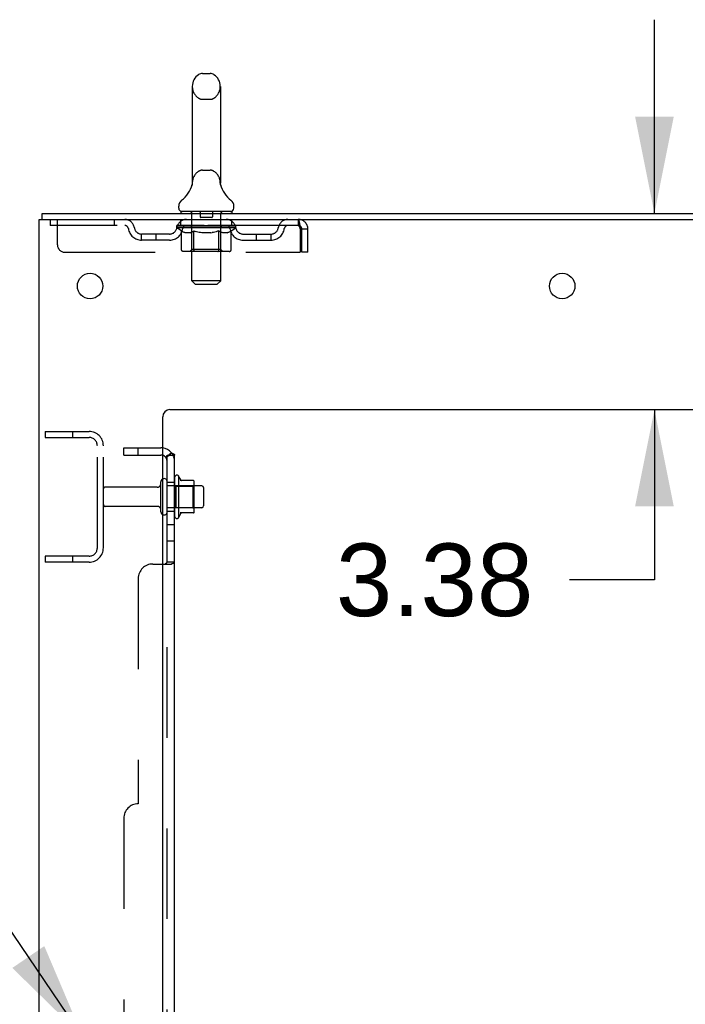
# Model space of a CAD drawing. Header units: inches. Extents: x 0 to 283, y 0 to 183.
# Tile 7 of 76: x 14 to 25, y 116 to 133. Entities that reach past the tile are written whole.
import ezdxf

# ---------------------------------------------------------------- set-up
doc = ezdxf.new("R2010")
doc.units = ezdxf.units.IN
doc.header["$LTSCALE"] = 15.583333
doc.header["$MEASUREMENT"] = 0
doc.linetypes.add('HIDDEN', pattern=[0.2, 0.1, -0.1])
doc.layers.get('0').update_dxf_attribs({"linetype": 'CONTINUOUS'})
for name, color, linetype in [('DEFAULT_2', 8, 'HIDDEN'), ('DIMENSIONS', 7, 'CONTINUOUS'), ('SUBPANEL', 7, 'CONTINUOUS')]:
    doc.layers.add(name, color=color, linetype=linetype)
doc.styles.get("Standard").update_dxf_attribs({"font": 'arial.ttf'})
doc.styles.add('TEXTSTYLE_1', font='gdt', dxfattribs={"width": 0.8})
doc.dimstyles.new('DIMSTYLE_1', dxfattribs={"dimtxt": 1.25, "dimasz": 1.666667, "dimexe": 0.09, "dimexo": 0.07, "dimgap": 0.0375, "dimtad": 0, "dimtih": 1, "dimtoh": 1, "dimzin": 4, "dimdsep": 46, "dimtxsty": 'Standard', "dimblk": '_FILLED', "dimblk1": '_FILLED', "dimblk2": '_FILLED', "dimcen": 0.09, "dimadec": 3, "dimazin": 1, "dimtfac": 1, "dimtdec": 3, "dimtofl": 0, "dimtmove": 0, "dimatfit": 3, "dimldrblk": '_FILLED', "dimfxl": 0, "dimtolj": 1, "dimtzin": 4, "dimarcsym": 0})
doc.dimstyles.new('DIMSTYLE_2', dxfattribs={"dimtxt": 1.25, "dimasz": 1.666667, "dimexe": 0.09, "dimexo": 0.07, "dimgap": 0.09, "dimtad": 0, "dimtih": 1, "dimtoh": 1, "dimzin": 4, "dimdsep": 46, "dimtxsty": 'Standard', "dimblk": '_FILLED', "dimblk1": '_FILLED', "dimblk2": '_FILLED', "dimcen": 0.09, "dimadec": 3, "dimazin": 1, "dimtfac": 1, "dimtdec": 3, "dimtofl": 0, "dimtmove": 0, "dimatfit": 1, "dimldrblk": '_FILLED', "dimfxl": 0, "dimtolj": 1, "dimtzin": 4, "dimarcsym": 0})

# ---------------------------------------------------------------- blocks, each defined once
blk = doc.blocks.new('_FILLED')
at = {"color": 0, "linetype": 'ByBlock'}
blk.add_solid([(0, 0), (-1, 0.2), (-1, -0.2)], dxfattribs=at)
blk = doc.blocks.new('*D16')
at = {"layer": 'DIMENSIONS', "color": 2, "linetype": 'Continuous'}
for p, q in [((11.665, 119.895), (10.207, 119.895)), ((14.923, 115.125), (11.665, 119.895))]:
    blk.add_line(p, q, dxfattribs=at)
at = {"layer": 'DIMENSIONS', "color": 2, "linetype": 'Continuous', "xscale": 1.6666666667, "yscale": 1.6666666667, "zscale": 1.6666666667, "rotation": 304.3313048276}
blk.add_blockref('_FILLED', (14.923, 115.125), dxfattribs=at)
at = {"layer": 'DIMENSIONS', "color": 2, "linetype": 'Continuous', "insert": (9.582, 120.52), "char_height": 1.25, "width": 4.09232, "attachment_point": 3, "line_spacing_factor": 0.9, "style": 'TEXTSTYLE_1'}
blk.add_mtext('{\\fgdt;n}\\fArial;.44\\P(x12)', dxfattribs=at)
blk = doc.blocks.new('*D17')
at = {"layer": 'DIMENSIONS', "color": 2, "linetype": 'Continuous'}
for p, q in [((24.758, 129.295), (24.758, 132.628)), ((24.758, 125.92), (24.758, 122.991)), ((24.758, 122.991), (23.299, 122.991))]:
    blk.add_line(p, q, dxfattribs=at)
at = {"layer": 'DIMENSIONS', "color": 2, "linetype": 'Continuous', "xscale": 1.6666666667, "yscale": 1.6666666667, "zscale": 1.6666666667}
for p, rotation in [((24.758, 129.295), 270), ((24.758, 125.92), 90)]:
    blk.add_blockref('_FILLED', p, dxfattribs=dict(at, rotation=rotation))
at = {"layer": 'DIMENSIONS', "color": 2, "linetype": 'Continuous', "insert": (22.674, 123.616), "char_height": 1.25, "width": 3.39684, "attachment_point": 3, "line_spacing_factor": 0.9}
blk.add_mtext('3.38', dxfattribs=at)

msp = doc.modelspace()

# ---------------------------------------------------------------- linework, layer by layer
at = {"color": 7, "linetype": 'Continuous'}
for p, q in [((16.983, 131.703), (17.11, 131.703)), ((16.805, 131.48), (16.805, 129.817)), ((17.288, 131.48), (17.288, 129.817)), ((16.799, 129.773), (16.799, 129.772)), ((16.804, 129.791), (16.803, 129.79)), ((16.803, 129.79), (16.803, 129.789)), ((16.803, 129.788), (16.803, 129.787)), ((16.804, 129.797), (16.804, 129.796)), ((16.804, 129.796), (16.804, 129.795)), ((16.804, 129.795), (16.804, 129.794)), ((16.804, 129.794), (16.804, 129.793)), ((16.804, 129.793), (16.804, 129.792)), ((16.804, 129.792), (16.804, 129.791)), ((16.805, 129.817), (16.805, 129.812)), ((17.288, 129.812), (17.288, 129.817)), ((17.288, 129.811), (17.288, 129.812)), ((17.29, 129.787), (17.29, 129.788)), ((17.294, 129.772), (17.293, 129.773)), ((17.293, 129.773), (17.293, 129.773)), ((14.223, 129.191), (14.223, 129.295)), ((16.571, 129.385), (16.571, 129.422)), ((16.609, 129.325), (16.609, 129.295)), ((17.484, 129.325), (16.609, 129.325)), ((17.484, 129.325), (17.484, 129.295)), ((17.521, 129.385), (17.521, 129.422)), ((16.57, 124.775), (16.57, 124.064)), ((16.826, 124.697), (16.598, 124.697)), ((16.836, 124.164), (16.836, 124.675)), ((16.97, 124.607), (16.836, 124.607)), ((17, 124.577), (17, 124.262)), ((16.97, 124.232), (16.836, 124.232)), ((16.826, 124.142), (16.598, 124.142))]:
    msp.add_line(p, q, dxfattribs=at)
at = {"color": 3, "linetype": 'Continuous'}
for p, q in [((14.223, 129.295), (31.982, 129.295)), ((14.171, 61.399), (14.171, 129.191)), ((14.171, 129.191), (31.977, 129.191)), ((16.421, 125.92), (28.296, 125.92)), ((16.296, 63.42), (16.296, 125.795))]:
    msp.add_line(p, q, dxfattribs=at)
at = {"color": 7, "linetype": 'Continuous'}
for points in [[(16.803, 129.789), (16.803, 129.788), (16.803, 129.788)], [(16.803, 129.787), (16.803, 129.786), (16.803, 129.786)], [(16.805, 129.812), (16.805, 129.811), (16.805, 129.811), (16.805, 129.81), (16.805, 129.809), (16.805, 129.809), (16.805, 129.808), (16.805, 129.807), (16.805, 129.807), (16.805, 129.806), (16.805, 129.806), (16.805, 129.805), (16.805, 129.804), (16.805, 129.804), (16.805, 129.803), (16.805, 129.803), (16.805, 129.802), (16.805, 129.801), (16.805, 129.801), (16.805, 129.8), (16.804, 129.8), (16.804, 129.799), (16.804, 129.799), (16.804, 129.798), (16.804, 129.797)], [(17.289, 129.795), (17.289, 129.795), (17.289, 129.796), (17.288, 129.796), (17.288, 129.797), (17.288, 129.798), (17.288, 129.798), (17.288, 129.799), (17.288, 129.799), (17.288, 129.8), (17.288, 129.801), (17.288, 129.801), (17.288, 129.802), (17.288, 129.803), (17.288, 129.803), (17.288, 129.804), (17.288, 129.805), (17.288, 129.805), (17.288, 129.806), (17.288, 129.807), (17.288, 129.808), (17.288, 129.808), (17.288, 129.809), (17.288, 129.81), (17.288, 129.81), (17.288, 129.811)], [(17.29, 129.788), (17.289, 129.79), (17.289, 129.79), (17.289, 129.791), (17.289, 129.791), (17.289, 129.792), (17.289, 129.792), (17.289, 129.793), (17.289, 129.793), (17.289, 129.794), (17.289, 129.795)], [(17.29, 129.786), (17.29, 129.787), (17.29, 129.787)]]:
    msp.add_lwpolyline(points, dxfattribs=at)
at = {"color": 3, "linetype": 'Continuous'}
for centre in [(15.046, 128.045), (23.171, 128.045)]:
    msp.add_circle(centre, 0.219, dxfattribs=at)
at = {"color": 7, "linetype": 'Continuous'}
for centre, radius, start, end in [((17.046, 131.48), 0.241, 123.1848, 180), ((16.983, 131.578), 0.125, 90, 123.1848), ((17.11, 131.578), 0.125, 56.8152, 90), ((17.046, 131.48), 0.241, 0, 56.8152), ((16.322, 129.923), 0.5, 306.7414, 344.6791), ((17.77, 129.923), 0.5, 195.3209, 233.2586), ((16.696, 129.422), 0.125, 126.7414, 180), ((17.396, 129.422), 0.125, 0, 53.2586), ((16.631, 129.385), 0.06, 180, 270), ((17.461, 129.385), 0.06, 270, 360), ((16.32, 124.677), 0.055, 360, 115.9094), ((16.539, 124.754), 0.0384, 34.4497, 180), ((15.97, 124.42), 0.698, 23.9679, 30.6631), ((16.617, 124.707), 0.01, 203.9679, 270), ((16.826, 124.687), 0.01, 5.1938, 90), ((16.695, 124.675), 0.141, 0, 5.2081), ((16.97, 124.577), 0.03, 360, 90), ((16.97, 124.262), 0.03, 270, 0), ((16.32, 124.162), 0.055, 244.0906, 0), ((16.539, 124.085), 0.0384, 180, 325.5503), ((15.97, 124.42), 0.698, 329.3369, 336.0321), ((16.617, 124.132), 0.01, 90, 156.0321), ((16.826, 124.152), 0.01, 270, 354.8062), ((16.695, 124.164), 0.141, 354.7919, 360)]:
    msp.add_arc(centre, radius, start, end, dxfattribs=at)
at = {"color": 3, "linetype": 'Continuous'}
msp.add_arc((16.421, 125.795), 0.125, 90, 180, dxfattribs=at)
at = {"layer": 'DEFAULT_2', "color": 8, "linetype": 'HIDDEN'}
for p, q in [((16.983, 131.258), (17.11, 131.258)), ((16.983, 130.04), (17.11, 130.04)), ((16.799, 129.772), (16.799, 129.772)), ((16.803, 129.791), (16.803, 129.79)), ((16.803, 129.79), (16.803, 129.789)), ((16.803, 129.789), (16.803, 129.788)), ((16.803, 129.788), (16.803, 129.788)), ((16.804, 129.797), (16.804, 129.796)), ((16.804, 129.797), (16.804, 129.797)), ((16.804, 129.796), (16.804, 129.795)), ((16.804, 129.795), (16.804, 129.794)), ((16.804, 129.794), (16.804, 129.793)), ((16.804, 129.793), (16.804, 129.792)), ((16.804, 129.792), (16.804, 129.791)), ((16.805, 129.811), (16.805, 129.811)), ((16.805, 129.804), (16.805, 129.804)), ((16.805, 129.804), (16.805, 129.804)), ((16.805, 129.803), (16.805, 129.803)), ((16.805, 129.803), (16.805, 129.803)), ((16.805, 129.802), (16.805, 129.802)), ((17.288, 129.812), (17.288, 129.812)), ((17.288, 129.808), (17.288, 129.808)), ((17.288, 129.806), (17.288, 129.806)), ((17.288, 129.805), (17.288, 129.806)), ((17.288, 129.803), (17.288, 129.804)), ((17.288, 129.796), (17.288, 129.796)), ((17.289, 129.789), (17.289, 129.79)), ((17.29, 129.788), (17.29, 129.788)), ((16.789, 129.325), (16.789, 129.295)), ((16.797, 128.135), (16.797, 129.295)), ((16.941, 129.315), (16.941, 129.235)), ((17.151, 129.315), (17.151, 129.235)), ((17.295, 128.135), (17.295, 129.295)), ((17.304, 129.325), (17.304, 129.295)), ((14.359, 129.191), (14.359, 129.087)), ((18.629, 129.087), (14.359, 129.087)), ((14.484, 128.753), (14.484, 129.191)), ((15.459, 129.191), (15.459, 129.087)), ((16.54, 129.049), (16.54, 129.087)), ((16.548, 129.081), (16.548, 129.087)), ((16.571, 129.081), (16.571, 129.087)), ((16.608, 129.081), (16.608, 129.087)), ((16.609, 129.087), (16.609, 129.191)), ((16.659, 129.081), (16.659, 129.087)), ((16.721, 129.081), (16.721, 129.087)), ((16.793, 129.081), (16.793, 129.087)), ((16.807, 129.079), (16.807, 129.085)), ((16.873, 129.081), (16.873, 129.087)), ((16.878, 129.079), (16.878, 129.086)), ((17.141, 129.225), (16.951, 129.225)), ((16.955, 129.081), (17.046, 129.087)), ((16.958, 129.081), (16.958, 129.087)), ((16.959, 129.086), (16.958, 129.087)), ((16.959, 129.081), (16.959, 129.086)), ((17.046, 129.081), (17.046, 129.087)), ((17.046, 129.087), (17.138, 129.081)), ((17.134, 129.081), (17.134, 129.087)), ((17.134, 129.086), (17.134, 129.087)), ((17.134, 129.081), (17.134, 129.086)), ((17.215, 129.079), (17.215, 129.086)), ((17.219, 129.081), (17.219, 129.087)), ((17.285, 129.079), (17.285, 129.085)), ((17.299, 129.081), (17.299, 129.087)), ((17.372, 129.081), (17.372, 129.087)), ((17.434, 129.081), (17.434, 129.087)), ((17.484, 129.087), (17.484, 129.191)), ((17.485, 129.081), (17.485, 129.087)), ((17.522, 129.081), (17.522, 129.087)), ((17.545, 129.081), (17.545, 129.087)), ((18.629, 129.191), (18.629, 129.087)), ((15.932, 128.836), (15.932, 128.94)), ((16.415, 128.94), (15.932, 128.94)), ((16.182, 128.836), (16.182, 128.94)), ((16.619, 128.994), (16.54, 129.049)), ((17.553, 129.049), (16.54, 129.049)), ((16.555, 129.079), (16.555, 129.081)), ((16.555, 129.079), (17.538, 129.079)), ((16.562, 129.079), (16.562, 129.081)), ((16.563, 129.079), (16.563, 129.081)), ((16.584, 129.079), (16.584, 129.081)), ((16.585, 129.079), (16.585, 129.081)), ((16.619, 128.67), (16.619, 128.994)), ((16.619, 128.994), (16.631, 128.986)), ((16.62, 129.079), (16.62, 129.081)), ((16.622, 129.079), (16.622, 129.081)), ((16.785, 129.081), (16.624, 129.081)), ((16.642, 128.979), (16.631, 128.986)), ((16.653, 128.973), (16.642, 128.979)), ((16.663, 128.968), (16.652, 128.973)), ((16.66, 129.079), (16.66, 129.081)), ((16.66, 129.079), (16.66, 129.081)), ((16.663, 129.079), (16.663, 129.081)), ((16.674, 128.964), (16.663, 128.968)), ((16.668, 129.079), (16.668, 129.081)), ((16.668, 129.079), (16.668, 129.081)), ((16.671, 129.079), (16.671, 129.081)), ((16.674, 129.079), (16.674, 129.082)), ((16.685, 128.96), (16.674, 128.964)), ((16.677, 129.079), (16.677, 129.081)), ((16.768, 128.96), (16.685, 128.96)), ((16.689, 129.079), (16.689, 129.081)), ((16.703, 129.079), (16.703, 129.083)), ((16.703, 129.079), (16.703, 129.081)), ((16.72, 129.079), (16.72, 129.081)), ((16.729, 129.079), (16.729, 129.081)), ((16.732, 129.079), (16.732, 129.081)), ((16.739, 129.079), (16.739, 129.081)), ((16.748, 129.079), (16.748, 129.084)), ((16.761, 129.079), (16.761, 129.081)), ((16.763, 129.079), (16.763, 129.081)), ((16.768, 128.96), (16.779, 128.964)), ((16.789, 128.968), (16.778, 128.964)), ((16.785, 129.079), (16.785, 129.081)), ((16.839, 129.081), (16.789, 129.081)), ((16.8, 128.974), (16.789, 128.968)), ((16.796, 128.672), (16.796, 129.047)), ((16.799, 129.079), (16.799, 129.081)), ((16.811, 128.98), (16.8, 128.973)), ((16.802, 129.079), (16.802, 129.081)), ((16.811, 129.079), (16.811, 129.081)), ((16.822, 128.986), (16.811, 128.979)), ((16.819, 129.079), (16.819, 129.081)), ((16.833, 128.994), (16.822, 128.986)), ((16.833, 128.67), (16.833, 128.994)), ((16.833, 128.994), (16.856, 128.986)), ((16.839, 129.079), (16.839, 129.081)), ((16.898, 129.081), (16.851, 129.081)), ((16.879, 128.979), (16.856, 128.986)), ((16.867, 129.079), (16.867, 129.081)), ((16.876, 129.079), (16.876, 129.081)), ((16.901, 128.973), (16.879, 128.979)), ((16.88, 129.079), (16.88, 129.081)), ((16.886, 129.079), (16.886, 129.081)), ((16.898, 129.079), (16.898, 129.081)), ((16.923, 128.968), (16.901, 128.973)), ((16.963, 129.081), (16.919, 129.081)), ((16.945, 128.964), (16.923, 128.968)), ((16.93, 129.079), (16.93, 129.081)), ((16.967, 128.96), (16.945, 128.964)), ((16.959, 129.079), (16.959, 129.081)), ((16.962, 129.079), (16.962, 129.081)), ((16.963, 129.079), (16.963, 129.081)), ((16.963, 129.079), (16.963, 129.081)), ((17.125, 128.96), (16.967, 128.96)), ((17.03, 129.081), (16.991, 129.081)), ((16.996, 129.079), (16.996, 129.081)), ((17.03, 129.079), (17.03, 129.081)), ((17.044, 129.081), (17.044, 129.081)), ((17.044, 129.079), (17.044, 129.081)), ((17.044, 129.079), (17.044, 129.081)), ((17.048, 129.079), (17.048, 129.081)), ((17.048, 129.079), (17.048, 129.081)), ((17.048, 129.081), (17.048, 129.081)), ((17.063, 129.079), (17.063, 129.081)), ((17.063, 129.081), (17.101, 129.081)), ((17.097, 129.079), (17.097, 129.081)), ((17.125, 128.96), (17.148, 128.964)), ((17.13, 129.079), (17.13, 129.081)), ((17.13, 129.079), (17.13, 129.081)), ((17.13, 129.081), (17.173, 129.081)), ((17.131, 129.079), (17.131, 129.081)), ((17.134, 129.079), (17.134, 129.081)), ((17.17, 128.968), (17.148, 128.964)), ((17.163, 129.079), (17.163, 129.081)), ((17.193, 128.974), (17.17, 128.968)), ((17.215, 128.98), (17.192, 128.974)), ((17.194, 129.079), (17.194, 129.081)), ((17.194, 129.081), (17.241, 129.081)), ((17.206, 129.079), (17.206, 129.081)), ((17.212, 129.079), (17.212, 129.081)), ((17.238, 128.987), (17.215, 128.98)), ((17.216, 129.079), (17.216, 129.081)), ((17.225, 129.079), (17.225, 129.081)), ((17.261, 128.995), (17.238, 128.987)), ((17.254, 129.079), (17.254, 129.081)), ((17.254, 129.081), (17.304, 129.081)), ((17.261, 128.67), (17.261, 128.995)), ((17.261, 128.995), (17.273, 128.987)), ((17.273, 129.079), (17.273, 129.081)), ((17.285, 128.98), (17.273, 128.987)), ((17.282, 129.079), (17.282, 129.081)), ((17.296, 128.973), (17.285, 128.98)), ((17.29, 129.079), (17.29, 129.081)), ((17.294, 129.079), (17.294, 129.081)), ((17.296, 128.672), (17.296, 129.047)), ((17.308, 128.968), (17.296, 128.973)), ((17.308, 129.079), (17.308, 129.081)), ((17.308, 129.081), (17.553, 129.081)), ((17.319, 128.964), (17.308, 128.968)), ((17.33, 128.96), (17.319, 128.964)), ((17.329, 129.079), (17.329, 129.081)), ((17.405, 128.96), (17.33, 128.96)), ((17.332, 129.079), (17.332, 129.081)), ((17.344, 129.079), (17.344, 129.084)), ((17.353, 129.079), (17.353, 129.081)), ((17.361, 129.079), (17.361, 129.081)), ((17.364, 129.079), (17.364, 129.081)), ((17.373, 129.079), (17.373, 129.081)), ((17.389, 129.079), (17.389, 129.083)), ((17.39, 129.079), (17.39, 129.081)), ((17.404, 129.079), (17.404, 129.081)), ((17.405, 128.96), (17.417, 128.964)), ((17.415, 129.079), (17.415, 129.081)), ((17.428, 128.968), (17.417, 128.964)), ((17.419, 129.079), (17.419, 129.082)), ((17.422, 129.079), (17.422, 129.081)), ((17.424, 129.079), (17.424, 129.081)), ((17.424, 129.079), (17.424, 129.081)), ((17.44, 128.974), (17.428, 128.968)), ((17.43, 129.079), (17.43, 129.081)), ((17.432, 129.079), (17.432, 129.081)), ((17.433, 129.079), (17.433, 129.081)), ((17.451, 128.98), (17.44, 128.974)), ((17.463, 128.987), (17.451, 128.98)), ((17.456, 129.084), (17.552, 129.085)), ((17.456, 129.081), (17.456, 129.084)), ((17.475, 128.995), (17.463, 128.987)), ((17.471, 129.079), (17.471, 129.081)), ((17.473, 129.079), (17.473, 129.081)), ((17.475, 128.995), (17.553, 129.049)), ((17.475, 128.67), (17.475, 128.995)), ((17.508, 129.079), (17.508, 129.081)), ((17.509, 129.079), (17.509, 129.081)), ((17.53, 129.079), (17.53, 129.081)), ((17.531, 129.079), (17.531, 129.081)), ((17.538, 129.079), (17.538, 129.081)), ((17.552, 129.081), (17.552, 129.085)), ((17.553, 129.049), (17.553, 129.081)), ((17.678, 128.94), (18.161, 128.94)), ((17.911, 128.836), (17.911, 128.94)), ((18.161, 128.836), (18.161, 128.94)), ((18.658, 129.038), (18.662, 129.024)), ((18.662, 129.024), (18.662, 128.628)), ((18.692, 128.628), (18.692, 129.024)), ((18.796, 129.024), (18.692, 129.024)), ((18.796, 128.628), (18.796, 129.024)), ((16.415, 128.836), (15.932, 128.836)), ((17.678, 128.836), (18.161, 128.836)), ((14.609, 128.628), (18.662, 128.628)), ((17.441, 128.64), (16.654, 128.64)), ((16.796, 128.672), (16.764, 128.64)), ((17.296, 128.672), (16.796, 128.672)), ((16.836, 128.654), (16.835, 128.658)), ((16.837, 128.651), (16.836, 128.654)), ((16.842, 128.644), (16.841, 128.646)), ((16.846, 128.641), (16.844, 128.642)), ((16.848, 128.64), (16.846, 128.641)), ((16.851, 128.64), (16.848, 128.64)), ((17.296, 128.672), (17.328, 128.64)), ((18.796, 128.628), (18.692, 128.628)), ((16.857, 128.075), (16.797, 128.135)), ((17.295, 128.135), (16.797, 128.135)), ((16.857, 128.075), (17.235, 128.075)), ((17.235, 128.075), (17.295, 128.135)), ((14.275, 125.545), (14.275, 125.441)), ((14.275, 125.545), (15.029, 125.545)), ((14.745, 125.545), (14.745, 125.441)), ((14.275, 125.441), (15.029, 125.441)), ((15.171, 123.541), (15.171, 125.298)), ((15.275, 123.541), (15.275, 125.298)), ((16.5, 124.754), (16.5, 124.085)), ((16.203, 124.585), (15.305, 124.585)), ((16.265, 124.162), (16.265, 124.677)), ((16.375, 124.162), (16.375, 124.677)), ((16.836, 124.607), (16.375, 124.607)), ((16.52, 124.603), (16.5, 124.623)), ((16.52, 124.603), (16.52, 124.236)), ((16.52, 124.603), (16.816, 124.603)), ((16.816, 124.603), (16.836, 124.623)), ((16.816, 124.603), (16.816, 124.236)), ((16.203, 124.255), (15.305, 124.255)), ((16.836, 124.232), (16.375, 124.232)), ((16.52, 124.236), (16.5, 124.216)), ((16.52, 124.236), (16.816, 124.236)), ((16.816, 124.236), (16.836, 124.216)), ((14.275, 123.399), (14.275, 123.295)), ((15.029, 123.399), (14.275, 123.399)), ((14.745, 123.399), (14.745, 123.295)), ((15.029, 123.295), (14.275, 123.295))]:
    msp.add_line(p, q, dxfattribs=at)
for points in [[(17.29, 129.787), (17.29, 129.787), (17.29, 129.787)], [(18.629, 129.191), (18.632, 129.189), (18.634, 129.186), (18.636, 129.181), (18.639, 129.174), (18.641, 129.165), (18.643, 129.154), (18.646, 129.142), (18.648, 129.128), (18.651, 129.112), (18.653, 129.096), (18.655, 129.079), (18.658, 129.061), (18.66, 129.042), (18.662, 129.024)], [(18.629, 129.087), (18.632, 129.086), (18.634, 129.085), (18.636, 129.083), (18.639, 129.08), (18.641, 129.077), (18.643, 129.073), (18.646, 129.068), (18.648, 129.063), (18.651, 129.057), (18.653, 129.051), (18.655, 129.044), (18.658, 129.038)], [(16.654, 128.64), (16.65, 128.64), (16.646, 128.641), (16.641, 128.642), (16.638, 128.644), (16.634, 128.646), (16.63, 128.648), (16.627, 128.651), (16.625, 128.654), (16.623, 128.658), (16.621, 128.662), (16.62, 128.666), (16.619, 128.67)], [(16.834, 128.662), (16.834, 128.666), (16.833, 128.67)], [(16.835, 128.658), (16.834, 128.662), (16.834, 128.666), (16.833, 128.67)], [(16.844, 128.642), (16.842, 128.644), (16.841, 128.646), (16.839, 128.648), (16.837, 128.651)], [(17.244, 128.64), (17.246, 128.64), (17.248, 128.641), (17.25, 128.642), (17.252, 128.644), (17.254, 128.646), (17.256, 128.648), (17.257, 128.651), (17.259, 128.654), (17.26, 128.658), (17.261, 128.662), (17.261, 128.666), (17.261, 128.67)], [(17.441, 128.64), (17.445, 128.64), (17.449, 128.641), (17.453, 128.642), (17.457, 128.644), (17.461, 128.646), (17.464, 128.648), (17.467, 128.651), (17.47, 128.654), (17.472, 128.658), (17.474, 128.662), (17.475, 128.666), (17.475, 128.67)]]:
    msp.add_lwpolyline(points, dxfattribs=at)
for centre, radius, start, end in [((17.046, 131.48), 0.241, 180, 236.8152), ((17.046, 131.48), 0.241, 303.1848, 360), ((16.983, 131.383), 0.125, 236.8152, 270), ((17.11, 131.383), 0.125, 270, 303.1848), ((17.046, 129.817), 0.241, 123.1848, 180), ((16.983, 129.915), 0.125, 90, 123.1848), ((17.11, 129.915), 0.125, 56.8152, 90), ((17.046, 129.817), 0.241, 0, 56.8152), ((16.767, 129.295), 0.03, 0, 90), ((16.931, 129.315), 0.01, 0, 90), ((17.161, 129.315), 0.01, 90, 180), ((17.325, 129.295), 0.03, 90, 180), ((15.643, 129.024), 0.167, 8.0716, 90), ((15.643, 129.024), 0.0625, 7.9863, 90), ((16.704, 129.024), 0.167, 90, 171.9284), ((16.703, 129.024), 0.0625, 90, 172.0137), ((16.951, 129.235), 0.01, 180, 270), ((17.141, 129.235), 0.01, 270, 360), ((17.389, 129.024), 0.167, 8.0716, 90), ((17.389, 129.024), 0.0625, 7.9863, 90), ((18.45, 129.024), 0.167, 90, 171.9284), ((18.45, 129.024), 0.0625, 90, 172.0137), ((18.629, 129.024), 0.167, 0, 90), ((18.629, 129.024), 0.063, 0, 90), ((15.932, 129.065), 0.229, 187.9863, 270), ((15.932, 129.065), 0.125, 188.0716, 270), ((16.415, 129.065), 0.125, 270, 351.9284), ((16.415, 129.065), 0.229, 270, 352.0137), ((16.764, 129.047), 0.0318, 0, 90), ((17.328, 129.047), 0.0318, 90, 180), ((17.678, 129.065), 0.229, 187.9863, 270), ((17.678, 129.065), 0.125, 188.0716, 270), ((18.161, 129.065), 0.125, 270, 351.9284), ((18.161, 129.065), 0.229, 270, 352.0137), ((14.609, 128.753), 0.125, 180, 270), ((15.029, 125.298), 0.246, 0, 90), ((15.029, 125.298), 0.142, 0, 90), ((16.32, 124.677), 0.055, 115.9094, 180), ((15.305, 124.555), 0.03, 90, 180), ((16.203, 124.647), 0.0625, 270, 360), ((15.305, 124.285), 0.03, 180, 270), ((16.203, 124.192), 0.0625, 0, 90), ((16.32, 124.162), 0.055, 180, 244.0906), ((15.029, 123.541), 0.246, 270, 360), ((15.029, 123.541), 0.142, 270, 360)]:
    msp.add_arc(centre, radius, start, end, dxfattribs=at)
for centre, major_axis, ratio, start_param, end_param in [((17.046, 129.087), (0.506, 0.005), 0.05963, 2.96643, 3.140963), ((16.524, 129.077), (0.158, 0), 0.060556, 0.430652, 1.470503), ((17.046, 129.087), (0.506, 0), 0.060556, -3.141593, -2.96706), ((17.046, 129.087), (0.506, 0.011), 0.05688, 2.791345, 2.965878), ((16.505, 129.077), (0.158, 0.002), 0.05963, 0.25549, 1.295341), ((16.56, 129.077), (0.158, -0.002), 0.05963, 0.605815, 1.645666), ((17.046, 129.087), (0.506, -0.005), 0.05963, -2.96643, -2.791898), ((17.046, 129.087), (0.506, 0.015), 0.052395, 2.616403, 2.790936), ((16.502, 129.077), (0.158, 0.003), 0.05688, 0.080405, 1.120256), ((16.61, 129.077), (0.158, -0.003), 0.05688, 0.7809, 1.820751), ((17.046, 129.087), (0.506, -0.011), 0.05688, -2.791345, -2.616812), ((17.046, 129.087), (0.506, 0.02), 0.046319, 2.441654, 2.616187), ((16.673, 129.077), (0.158, -0.005), 0.052395, 0.955842, 1.995693), ((16.515, 129.077), (0.158, 0.005), 0.052395, -0.094537, 0.945314), ((17.046, 129.087), (0.506, -0.015), 0.052395, -2.616403, -2.44187), ((17.046, 129.087), (0.506, 0.024), 0.038841, 2.267123, 2.441656), ((16.748, 129.077), (0.158, -0.006), 0.046319, 1.130591, 2.170442), ((17.046, 129.087), (0.506, -0.02), 0.046319, -2.441654, -2.267121), ((16.545, 129.077), (0.158, 0.006), 0.046319, -0.269286, 0.770565), ((17.046, 129.087), (0.506, 0.027), 0.030195, 2.09281, 2.267343), ((16.831, 129.077), (0.158, -0.007), 0.038841, 1.305122, 2.344973), ((17.046, 129.087), (0.506, -0.024), 0.038841, -2.267123, -2.092591), ((16.59, 129.077), (0.158, 0.007), 0.038841, -0.443817, 0.596034), ((16.649, 129.077), (0.158, 0.008), 0.030195, -0.61813, 0.421721), ((17.046, 129.087), (0.506, 0.029), 0.020645, 1.918687, 2.09322), ((16.922, 129.077), (0.158, -0.008), 0.030195, 1.479435, 2.519286), ((17.046, 129.087), (0.506, -0.027), 0.030195, -2.09281, -1.918277), ((16.72, 129.077), (0.158, 0.009), 0.020645, -0.792253, 0.247598), ((17.046, 129.087), (0.506, 0.03), 0.010478, 1.744704, 1.919237), ((17.016, 129.077), (0.158, -0.009), 0.020645, 1.653558, 2.693409), ((17.046, 129.087), (0.506, -0.029), 0.020645, -1.918687, -1.744154), ((16.8, 129.077), (0.158, 0.009), 0.010478, -0.966236, -0.000846), ((17.111, 129.077), (0.158, -0.009), 0.010478, 1.827541, 2.867392), ((17.046, 129.087), (0.506, -0.03), 0.010478, -1.744704, -1.570171), ((16.982, 129.077), (0.158, 0.009), 0.010478, 0.274201, 1.314052), ((17.046, 129.087), (0.506, 0.03), 0.010478, -1.571421, -1.396888), ((17.077, 129.077), (0.158, 0.009), 0.020645, 0.448184, 1.488034), ((17.046, 129.087), (0.506, 0.029), 0.020645, -1.397439, -1.222906), ((17.046, 129.087), (0.506, -0.03), 0.010478, 1.222355, 1.396888), ((17.292, 129.077), (0.158, -0.009), 0.010478, -3.140747, -2.175357), ((17.171, 129.077), (0.158, 0.008), 0.030195, 0.622307, 1.662158), ((17.373, 129.077), (0.158, -0.009), 0.020645, 2.893995, 3.933846), ((17.046, 129.087), (0.506, 0.027), 0.030195, -1.223315, -1.048783), ((17.046, 129.087), (0.506, -0.029), 0.020645, 1.048373, 1.222906), ((17.261, 129.077), (0.158, 0.007), 0.038841, 0.79662, 1.836471), ((17.444, 129.077), (0.158, -0.008), 0.030195, 2.719872, 3.759723), ((17.345, 129.077), (0.158, 0.006), 0.046319, 0.971151, 2.011002), ((17.046, 129.087), (0.506, 0.024), 0.038841, -1.049002, -0.874469), ((17.046, 129.087), (0.506, -0.027), 0.030195, 0.87425, 1.048783), ((17.42, 129.077), (0.158, 0.005), 0.052395, 1.1459, 2.185751), ((17.503, 129.077), (0.158, -0.007), 0.038841, 2.545558, 3.585409), ((17.483, 129.077), (0.158, 0.003), 0.05688, 1.320842, 2.360692), ((17.046, 129.087), (0.506, 0.02), 0.046319, -0.874471, -0.699939), ((17.046, 129.087), (0.506, -0.024), 0.038841, 0.699936, 0.874469), ((17.548, 129.077), (0.158, -0.006), 0.046319, 2.371028, 3.410879), ((17.533, 129.077), (0.158, 0.002), 0.05963, 1.495927, 2.535778), ((17.577, 129.077), (0.158, -0.005), 0.052395, 2.196279, 3.23613), ((17.591, 129.077), (0.158, -0.003), 0.05688, 2.021337, 3.061188), ((17.046, 129.087), (0.506, 0.015), 0.052395, -0.699723, -0.52519), ((17.046, 129.087), (0.506, -0.02), 0.046319, 0.525406, 0.699939), ((17.588, 129.077), (0.158, -0.002), 0.05963, 1.846251, 2.886102), ((17.046, 129.087), (0.506, 0.011), 0.05688, -0.524781, -0.350248), ((17.046, 129.087), (0.506, -0.015), 0.052395, 0.350657, 0.52519), ((17.046, 129.087), (0.506, 0.005), 0.05963, -0.349695, -0.175162), ((17.046, 129.087), (0.506, -0.011), 0.05688, 0.175715, 0.350248), ((17.046, 129.087), (0.506, -0.005), 0.05963, 6.27665, 6.458348), ((16.524, 129.072), (0.158, 0.002), 0.05963, 1.376596, 1.469874), ((16.56, 129.072), (0.158, 0), 0.060556, 1.551758, 1.645036), ((16.505, 129.072), (0.158, 0.003), 0.05688, 1.20151, 1.294789), ((16.561, 129.073), (0.131, 0.001), 0.05963, 1.065228, 1.614276), ((16.545, 129.073), (0.131, 0.003), 0.05688, 0.890143, 1.43919), ((16.591, 129.073), (0.131, 0), 0.060556, 1.240391, 1.789438), ((16.61, 129.072), (0.158, -0.002), 0.05963, 1.72692, 1.820198), ((16.502, 129.072), (0.158, 0.005), 0.052395, 1.026568, 1.119847), ((16.544, 129.073), (0.131, 0.004), 0.052395, 0.715201, 1.264248), ((16.635, 129.073), (0.131, -0.001), 0.05963, 1.415553, 1.9646), ((16.673, 129.072), (0.158, -0.003), 0.05688, 1.902006, 1.995284), ((16.515, 129.072), (0.158, 0.006), 0.046319, 0.851819, 0.945098), ((16.559, 129.073), (0.131, 0.005), 0.046319, 0.540452, 1.089499), ((16.692, 129.073), (0.131, -0.003), 0.05688, 1.590638, 2.139686), ((16.748, 129.072), (0.158, -0.005), 0.052395, 2.076947, 2.170226), ((16.545, 129.072), (0.158, 0.007), 0.038841, 0.677289, 0.770567), ((16.588, 129.073), (0.131, 0.006), 0.038841, 0.365921, 0.914969), ((16.76, 129.073), (0.131, -0.004), 0.052395, 1.76558, 2.314627), ((16.831, 129.072), (0.158, -0.006), 0.046319, 2.251696, 2.344975), ((16.59, 129.072), (0.158, 0.008), 0.030195, 0.502975, 0.596254), ((16.632, 129.073), (0.131, 0.007), 0.030195, 0.191608, 0.740655), ((16.836, 129.073), (0.131, -0.005), 0.046319, 1.940329, 2.489376), ((16.922, 129.072), (0.158, -0.007), 0.038841, 2.426227, 2.519505), ((16.649, 129.072), (0.158, 0.009), 0.020645, 0.328852, 0.422131), ((16.688, 129.073), (0.131, 0.007), 0.020645, 0.017485, 0.566532), ((16.919, 129.073), (0.131, -0.006), 0.038841, 2.11486, 2.663907), ((17.016, 129.072), (0.158, -0.008), 0.030195, 2.60054, 2.693819), ((16.72, 129.072), (0.158, 0.009), 0.010478, 0.154869, 0.248148), ((16.755, 129.073), (0.131, 0.008), 0.010478, 6.126688, 6.675735), ((17.005, 129.073), (0.131, -0.007), 0.030195, 2.289173, 2.83822), ((17.111, 129.072), (0.158, -0.009), 0.020645, 2.774664, 2.867942), ((17.093, 129.073), (0.131, -0.007), 0.020645, 2.463296, 3.012344), ((16.913, 129.073), (0.131, 0.008), 0.010478, -0.000483, 0.504314), ((16.889, 129.072), (0.158, 0.009), 0.010478, 0.099668, 0.192946), ((17.204, 129.072), (0.158, -0.009), 0.010478, 2.948646, 3.041925), ((17.18, 129.073), (0.131, -0.008), 0.010478, 2.637279, 3.142076), ((16.999, 129.073), (0.131, 0.007), 0.020645, 0.129249, 0.678296), ((16.982, 129.072), (0.158, 0.009), 0.020645, 0.273651, 0.366929), ((17.087, 129.073), (0.131, 0.007), 0.030195, 0.303372, 0.852419), ((17.338, 129.073), (0.131, -0.008), 0.010478, 2.749043, 3.29809), ((17.077, 129.072), (0.158, 0.008), 0.030195, 0.447774, 0.541052), ((17.373, 129.072), (0.158, -0.009), 0.010478, 2.893445, 2.986723), ((17.174, 129.073), (0.131, 0.006), 0.038841, 0.477686, 1.026733), ((17.405, 129.073), (0.131, -0.007), 0.020645, 2.57506, 3.124108), ((17.171, 129.072), (0.158, 0.007), 0.038841, 0.622087, 0.715366), ((17.444, 129.072), (0.158, -0.009), 0.020645, 2.719462, 2.812741), ((17.256, 129.073), (0.131, 0.005), 0.046319, 0.652216, 1.201263), ((17.461, 129.073), (0.131, -0.007), 0.030195, 2.400937, 2.949985), ((17.333, 129.073), (0.131, 0.004), 0.052395, 0.826965, 1.376012), ((17.261, 129.072), (0.158, 0.006), 0.046319, 0.796618, 0.889896), ((17.503, 129.072), (0.158, -0.008), 0.030195, 2.545339, 2.638617), ((17.504, 129.073), (0.131, -0.006), 0.038841, 2.226624, 2.775671), ((17.4, 129.073), (0.131, 0.003), 0.05688, 1.001907, 1.550954), ((17.534, 129.073), (0.131, -0.005), 0.046319, 2.052093, 2.601141), ((17.345, 129.072), (0.158, 0.005), 0.052395, 0.971367, 1.064645), ((17.568, 129.077), (0.158, 0), 0.060556, 2.364024, 2.71094), ((17.548, 129.072), (0.158, -0.007), 0.038841, 2.371026, 2.464304), ((17.457, 129.073), (0.131, 0.001), 0.05963, 1.176993, 1.72604), ((17.548, 129.073), (0.131, -0.004), 0.052395, 1.877344, 2.426392), ((17.502, 129.073), (0.131, 0), 0.060556, 1.352155, 1.901202), ((17.548, 129.073), (0.131, -0.003), 0.05688, 1.702402, 2.25145), ((17.532, 129.073), (0.131, -0.001), 0.05963, 1.527317, 2.076364), ((17.42, 129.072), (0.158, 0.003), 0.05688, 1.146309, 1.239587), ((17.577, 129.072), (0.158, -0.006), 0.046319, 2.196495, 2.289773), ((17.568, 129.072), (0.158, -0.002), 0.05963, 1.764997, 1.971333), ((17.483, 129.072), (0.158, 0.002), 0.05963, 1.321394, 1.414673), ((17.591, 129.072), (0.158, -0.005), 0.052395, 2.021746, 2.115024), ((17.533, 129.072), (0.158, 0), 0.060556, 1.496556, 1.589835), ((17.588, 129.072), (0.158, -0.003), 0.05688, 1.846804, 1.940083), ((17.046, 129.087), (0.506, 0), 0.060556, -0.174533, -0.058352)]:
    msp.add_ellipse(centre, major_axis=major_axis, ratio=ratio, start_param=start_param, end_param=end_param, dxfattribs=at)
at = {"layer": 'SUBPANEL', "color": 8, "linetype": 'HIDDEN'}
for p, q in [((15.625, 125.138), (15.625, 125.263)), ((15.625, 125.263), (16.263, 125.263)), ((15.875, 125.138), (15.875, 125.263)), ((15.625, 125.138), (16.263, 125.138)), ((16.4, 125.138), (16.35, 125.097)), ((16.375, 125.137), (16.375, 125.138)), ((16.435, 125.138), (16.431, 125.138)), ((16.435, 125.138), (16.435, 125.138)), ((16.375, 124.67), (16.5, 124.67)), ((16.375, 124.17), (16.5, 124.17)), ((16.375, 123.941), (16.5, 123.941)), ((16.375, 123.66), (16.5, 123.66)), ((16.125, 123.263), (16.296, 123.263)), ((16.356, 123.279), (16.357, 123.28)), ((16.375, 123.297), (16.375, 123.299)), ((16.375, 67.29), (16.375, 123.299)), ((16.491, 123.286), (16.494, 123.288)), ((15.875, 123.013), (15.875, 119.138)), ((15.625, 118.888), (15.625, 71.701))]:
    msp.add_line(p, q, dxfattribs=at)
at = {"layer": 'SUBPANEL', "color": 7, "linetype": 'Continuous'}
for p, q in [((16.375, 123.299), (16.375, 125.138)), ((16.375, 125.138), (16.5, 125.138)), ((16.446, 125.177), (16.4, 125.138)), ((16.375, 123.299), (16.5, 123.299))]:
    msp.add_line(p, q, dxfattribs=at)
at = {"layer": 'SUBPANEL', "color": 3, "linetype": 'Continuous'}
for p, q in [((16.5, 65.451), (16.5, 125.138)), ((16.296, 123.263), (16.446, 123.263))]:
    msp.add_line(p, q, dxfattribs=at)
at = {"layer": 'SUBPANEL', "color": 7, "linetype": 'Continuous'}
for points in [[(16.35, 125.097), (16.349, 125.098), (16.349, 125.099), (16.349, 125.1), (16.35, 125.101), (16.35, 125.102), (16.351, 125.103), (16.352, 125.104), (16.353, 125.106), (16.354, 125.107), (16.356, 125.109), (16.357, 125.111)], [(16.357, 125.111), (16.361, 125.115), (16.363, 125.117), (16.365, 125.119), (16.367, 125.121), (16.369, 125.124), (16.37, 125.126)], [(16.37, 125.126), (16.372, 125.128), (16.373, 125.131), (16.374, 125.133), (16.375, 125.135), (16.375, 125.137)], [(16.35, 123.263), (16.349, 123.265), (16.349, 123.267), (16.349, 123.268), (16.35, 123.27), (16.35, 123.272), (16.351, 123.273), (16.352, 123.275), (16.353, 123.276), (16.354, 123.278), (16.356, 123.279), (16.357, 123.28), (16.359, 123.282), (16.361, 123.283)], [(16.361, 123.283), (16.365, 123.286), (16.367, 123.287), (16.369, 123.288), (16.37, 123.29), (16.372, 123.291), (16.373, 123.293), (16.374, 123.294), (16.375, 123.296), (16.375, 123.297), (16.375, 123.299)]]:
    msp.add_lwpolyline(points, dxfattribs=at)
at = {"layer": 'SUBPANEL', "color": 8, "linetype": 'HIDDEN'}
for points in [[(16.371, 125.115), (16.371, 125.115), (16.371, 125.115), (16.372, 125.116), (16.372, 125.116), (16.372, 125.116), (16.373, 125.116), (16.373, 125.117), (16.374, 125.117), (16.375, 125.117), (16.375, 125.118), (16.376, 125.118), (16.376, 125.118), (16.377, 125.119), (16.378, 125.119), (16.378, 125.119), (16.379, 125.12), (16.38, 125.12), (16.38, 125.12), (16.381, 125.121), (16.382, 125.121), (16.383, 125.122), (16.383, 125.122), (16.384, 125.122), (16.385, 125.123), (16.386, 125.123), (16.387, 125.123), (16.387, 125.124), (16.388, 125.124), (16.389, 125.125), (16.39, 125.125), (16.391, 125.125), (16.392, 125.126), (16.393, 125.126), (16.394, 125.126), (16.394, 125.127), (16.395, 125.127), (16.396, 125.128), (16.397, 125.128), (16.398, 125.128), (16.399, 125.129), (16.4, 125.129), (16.401, 125.13), (16.403, 125.13), (16.404, 125.13), (16.405, 125.131), (16.406, 125.131), (16.407, 125.132), (16.408, 125.132), (16.409, 125.132), (16.41, 125.133), (16.412, 125.133), (16.413, 125.133), (16.414, 125.134), (16.415, 125.134), (16.416, 125.134), (16.417, 125.135), (16.418, 125.135), (16.419, 125.135), (16.42, 125.136), (16.422, 125.136), (16.423, 125.136), (16.424, 125.136), (16.425, 125.137), (16.426, 125.137), (16.426, 125.137), (16.427, 125.137), (16.428, 125.137), (16.429, 125.138), (16.43, 125.138), (16.431, 125.138), (16.432, 125.138), (16.433, 125.138), (16.433, 125.138), (16.434, 125.138), (16.434, 125.138), (16.435, 125.138), (16.435, 125.138), (16.435, 125.138)], [(16.375, 125.118), (16.375, 125.118), (16.374, 125.118), (16.374, 125.117), (16.373, 125.117), (16.373, 125.116), (16.372, 125.116), (16.372, 125.116), (16.372, 125.116), (16.372, 125.115), (16.371, 125.115), (16.371, 125.115)], [(16.35, 123.263), (16.349, 123.265), (16.349, 123.267), (16.349, 123.268), (16.35, 123.27), (16.35, 123.272), (16.351, 123.273), (16.352, 123.275), (16.353, 123.276), (16.354, 123.278)], [(16.369, 123.288), (16.37, 123.29), (16.372, 123.291), (16.373, 123.293), (16.374, 123.294), (16.375, 123.296), (16.375, 123.297)], [(16.498, 123.292), (16.499, 123.294), (16.5, 123.295), (16.5, 123.297), (16.5, 123.299)]]:
    msp.add_lwpolyline(points, dxfattribs=at)
at = {"layer": 'SUBPANEL', "color": 3, "linetype": 'Continuous'}
for points in [[(16.446, 125.177), (16.449, 125.174), (16.451, 125.172), (16.454, 125.17), (16.458, 125.168), (16.462, 125.166), (16.466, 125.164), (16.47, 125.162), (16.477, 125.159)], [(16.477, 125.159), (16.481, 125.157), (16.485, 125.155), (16.488, 125.154), (16.491, 125.152), (16.494, 125.15), (16.496, 125.148), (16.498, 125.146), (16.499, 125.144), (16.5, 125.142), (16.5, 125.14), (16.5, 125.138)], [(16.446, 123.263), (16.449, 123.265), (16.451, 123.267), (16.454, 123.269), (16.458, 123.27), (16.462, 123.272), (16.466, 123.274)], [(16.466, 123.274), (16.474, 123.277), (16.477, 123.279), (16.481, 123.28), (16.485, 123.282), (16.488, 123.284), (16.491, 123.286), (16.494, 123.288), (16.496, 123.29), (16.498, 123.292), (16.499, 123.294), (16.5, 123.295), (16.5, 123.297), (16.5, 123.299)]]:
    msp.add_lwpolyline(points, dxfattribs=at)
at = {"layer": 'SUBPANEL', "color": 8, "linetype": 'HIDDEN'}
for centre, radius, start, end in [((16.263, 125.026), 0.237, 81.9946, 90), ((16.263, 125.026), 0.112, 72.8585, 90), ((16.263, 125.026), 0.237, 0, 39.4342), ((16.125, 123.013), 0.25, 90, 180), ((15.875, 118.888), 0.25, 90, 180)]:
    msp.add_arc(centre, radius, start, end, dxfattribs=at)
at = {"layer": 'SUBPANEL', "color": 3, "linetype": 'Continuous'}
msp.add_arc((16.263, 125.026), 0.237, 39.4342, 81.9946, dxfattribs=at)
at = {"layer": 'SUBPANEL', "color": 7, "linetype": 'Continuous'}
msp.add_arc((16.263, 125.026), 0.112, 0, 72.8585, dxfattribs=at)

# ---------------------------------------------------------------- dimensions: what is measured, and where the dimension line sits
at = {"layer": 'DIMENSIONS', "color": 2, "linetype": 'Continuous'}
dim = msp.add_linear_dim(base=(24.757678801, 125.919536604), p1=(14.283315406, 129.294536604), p2=(16.421315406, 125.919536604), angle=270, dimstyle='DIMSTYLE_1', dxfattribs=at)
dim.commit()
dim.dimension.update_dxf_attribs({"geometry": '*D17', "text_midpoint": (20.97197787, 122.983784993), "dimtype": 160})
dim = msp.add_diameter_dim_2p(p1=(14.923, 115.125), p2=(15.17, 114.764), text='%%c<>\\P(x12)', dimstyle='DIMSTYLE_2', override={"dimpost": '<>'}, dxfattribs=at)
dim.commit()
dim.dimension.update_dxf_attribs({"geometry": '*D16', "text_midpoint": (7.536, 118.957), "dimtype": 163})

doc.saveas('drawing.dxf')
